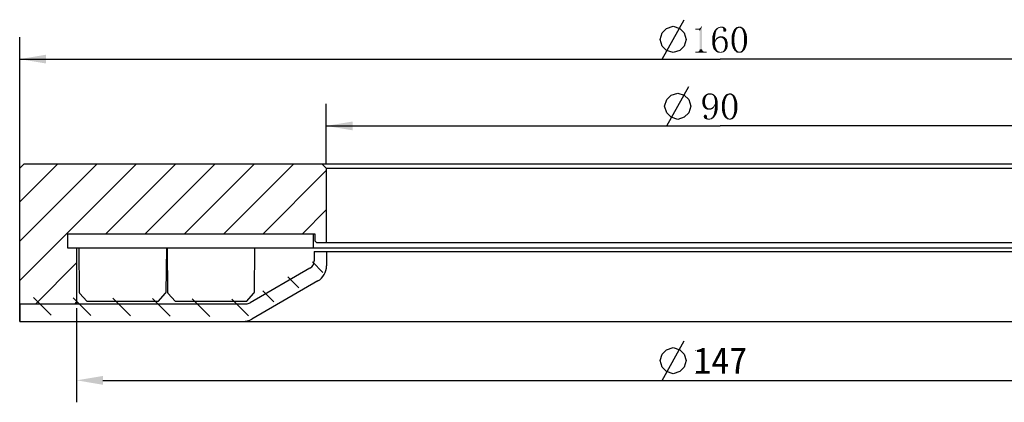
# Model space of a CAD drawing. Header units: millimetres. Extents: x 62 to 238, y 11 to 279.
# Tile 3 of 4: x 65 to 178, y 235 to 279. Entities that reach past the tile are written whole.
import ezdxf

# ---------------------------------------------------------------- set-up
doc = ezdxf.new("R2010")
doc.units = ezdxf.units.MM
doc.header["$LTSCALE"] = 23.1
doc.header["$PDMODE"] = 3
doc.header["$PDSIZE"] = 8
doc.layers.get('0').update_dxf_attribs({"linetype": 'CONTINUOUS'})
doc.layers.get('Defpoints').update_dxf_attribs({"linetype": 'CONTINUOUS'})
for name, color, linetype in [('00_COMPONENTS', 7, 'CONTINUOUS'), ('08_ALL_DRAFTS', 7, 'CONTINUOUS'), ('09_ALL_ROUNDS', 7, 'CONTINUOUS'), ('51__DRAFT_DIMS', 7, 'CONTINUOUS')]:
    doc.layers.add(name, color=color, linetype=linetype)
doc.styles.get("Standard").update_dxf_attribs({"font": 'simfang.ttf'})
doc.dimstyles.new('DIMSTYLE_3', dxfattribs={"dimtxt": 3, "dimasz": 3, "dimexe": 2.5, "dimexo": 0.5, "dimgap": 0.75, "dimtad": 1, "dimdsep": 46, "dimtxsty": 'STANDARD', "dimblk": '_FILLED', "dimblk1": '_FILLED', "dimblk2": '_FILLED', "dimcen": 0.09, "dimclrt": 3, "dimazin": 2, "dimtp": 0.5, "dimtm": 0.5, "dimtfac": 1, "dimtofl": 0, "dimtmove": 0, "dimatfit": 3, "dimldrblk": '_FILLED', "dimfxl": 1, "dimtolj": 1, "dimarcsym": 0})
doc.dimstyles.new('DIMSTYLE_4', dxfattribs={"dimtxt": 3, "dimasz": 3, "dimexe": 2.5, "dimexo": 0.5, "dimgap": 0.75, "dimtad": 1, "dimdsep": 46, "dimtxsty": 'STANDARD', "dimblk": '_FILLED', "dimblk1": '_FILLED', "dimblk2": '_FILLED', "dimcen": 0.09, "dimclrt": 3, "dimazin": 2, "dimtp": 0.3, "dimtm": 0.3, "dimtfac": 1, "dimtofl": 0, "dimtmove": 0, "dimatfit": 3, "dimldrblk": '_FILLED', "dimfxl": 1, "dimtolj": 1, "dimarcsym": 0})

# ---------------------------------------------------------------- blocks, each defined once
blk = doc.blocks.new('_FILLED')
at = {"color": 0, "linetype": 'ByBlock'}
blk.add_solid([(0, 0), (-1, 0.167), (-1, -0.167)], dxfattribs=at)
blk = doc.blocks.new('*D3')
at = {"layer": '51__DRAFT_DIMS', "color": 4}
for p, q in [((65.29, 261.22), (65.29, 277.15)), ((225.29, 261.22), (225.29, 277.15)), ((65.29, 274.65), (145.29, 274.65)), ((225.29, 274.65), (145.29, 274.65))]:
    blk.add_line(p, q, dxfattribs=at)
at = {"layer": '51__DRAFT_DIMS', "color": 4, "xscale": 3, "yscale": 3, "zscale": 3, "rotation": 180}
blk.add_blockref('_FILLED', (65.29, 274.65), dxfattribs=at)
at = {"layer": '51__DRAFT_DIMS', "color": 4, "xscale": 3, "yscale": 3, "zscale": 3}
blk.add_blockref('_FILLED', (225.29, 274.65), dxfattribs=at)
blk = doc.blocks.new('*D4')
at = {"layer": '51__DRAFT_DIMS', "color": 4}
for p, q in [((100.29, 262.72), (100.29, 269.53)), ((190.29, 262.72), (190.29, 269.53)), ((100.29, 267.03), (145.29, 267.03)), ((190.29, 267.03), (145.29, 267.03))]:
    blk.add_line(p, q, dxfattribs=at)
at = {"layer": '51__DRAFT_DIMS', "color": 4, "xscale": 3, "yscale": 3, "zscale": 3, "rotation": 180}
blk.add_blockref('_FILLED', (100.29, 267.03), dxfattribs=at)
at = {"layer": '51__DRAFT_DIMS', "color": 4, "xscale": 3, "yscale": 3, "zscale": 3}
blk.add_blockref('_FILLED', (190.29, 267.03), dxfattribs=at)
blk = doc.blocks.new('*D7')
at = {"layer": '51__DRAFT_DIMS', "color": 0, "lineweight": -2}
for p, q in [((71.79, 246.22), (71.79, 235.5)), ((218.79, 246.22), (218.79, 235.5)), ((74.79, 238), (215.79, 238))]:
    blk.add_line(p, q, dxfattribs=at)
at = {"layer": 'Defpoints', "color": 0}
for p in [(71.79, 246.72), (218.79, 246.72), (218.79, 238)]:
    blk.add_point(p, dxfattribs=at)
at = {"layer": '51__DRAFT_DIMS', "color": 0, "linetype": 'ByBlock', "lineweight": -2, "xscale": 3, "yscale": 3, "zscale": 3, "rotation": 180}
blk.add_blockref('_FILLED', (71.79, 238), dxfattribs=at)
at = {"layer": '51__DRAFT_DIMS', "color": 0, "linetype": 'ByBlock', "lineweight": -2, "xscale": 3, "yscale": 3, "zscale": 3}
blk.add_blockref('_FILLED', (218.79, 238), dxfattribs=at)
at = {"layer": '51__DRAFT_DIMS', "color": 3, "insert": (145.29, 240.26), "char_height": 3, "attachment_point": 5}
blk.add_mtext('\\A1;147', dxfattribs=at)

msp = doc.modelspace()

# ---------------------------------------------------------------- hatches: boundary and pattern name
h = msp.add_hatch()
h.set_pattern_fill('ANSI31', color=256)
h.paths.add_polyline_path([(65.78663, 262.71933), (65.28663, 262.21933), (65.28663, 246.71933), (71.78663, 246.71933), (71.78663, 253.11933), (70.72766, 253.11933), (70.72766, 254.71933), (98.78663, 254.71933), (98.98663, 254.71933), (98.98663, 253.91933), (99.18663, 253.71933), (100.28663, 253.71933), (100.28663, 262.21933), (99.78663, 262.71933)])
h.paths.add_polyline_path([(225.28663, 246.71933), (225.28663, 262.21933), (224.78663, 262.71933), (190.78663, 262.71933), (190.28663, 262.21933), (190.28663, 253.71933), (191.38663, 253.71933), (191.58663, 253.91933), (191.58663, 254.71933), (191.78663, 254.71933), (219.8456, 254.71933), (219.8456, 253.11933), (218.78663, 253.11933), (218.78663, 246.71933)])
h = msp.add_hatch()
h.set_pattern_fill('ANSI31', color=256, angle=89.4573914)
h.set_pattern_definition([(135, (0, 0), (-2.245064, -2.245064), [])])
h.paths.add_polyline_path([(100.31091, 251.49642, -0.267949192), (99.29455, 249.77391), (91.71779, 245.49462, -0.131652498), (90.71529, 245.23615), (65.29021, 245.47694), (65.30916, 247.47685), (71.80886, 247.4153), (91.06627, 247.23292, 0.131652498), (91.56752, 247.36215), (98.40826, 251.22575, 0.267949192), (98.91644, 252.087), (98.92659, 253.15875), (100.32653, 253.14549)])

# ---------------------------------------------------------------- linework, layer by layer
at = {"color": 7}
for p, q in [((98.92451, 252.71933), (98.92451, 251.64753)), ((98.92451, 252.71933), (191.72451, 252.71933)), ((100.32451, 252.71933), (100.32451, 251.07018)), ((98.42451, 250.78151), (91.62066, 246.85331)), ((99.32451, 249.33813), (91.78861, 244.98728)), ((65.32451, 244.71933), (65.32451, 246.71933)), ((65.32451, 246.71933), (91.12066, 246.71933)), ((65.32451, 244.71933), (225.32451, 244.71933))]:
    msp.add_line(p, q, dxfattribs=at)
for p, q in [((72.98383, 246.97975), (72.12587, 247.94809)), ((81.08383, 246.97975), (81.94179, 247.94809)), ((83.06739, 246.97975), (82.20943, 247.94809)), ((91.16739, 246.97975), (92.02535, 247.94809)), ((81.08383, 246.97975), (72.98383, 246.97975)), ((91.16739, 246.97975), (83.06739, 246.97975))]:
    msp.add_line(p, q)
for centre, radius, start, end in [((97.92451, 251.64753), 1, 300, 0), ((98.32451, 251.07018), 2, 300, 0), ((91.12066, 247.71933), 1, 270, 300), ((90.78861, 246.71933), 2, 270, 300)]:
    msp.add_arc(centre, radius, start, end, dxfattribs=at)
at = {"layer": '00_COMPONENTS', "color": 7}
for p, q in [((65.78663, 262.71933), (65.28663, 262.21933)), ((65.28663, 244.71933), (65.28663, 262.21933)), ((65.78663, 262.71933), (224.78663, 262.71933)), ((100.28663, 262.21933), (99.78663, 262.71933)), ((100.28663, 262.21933), (100.28663, 253.71933)), ((100.28663, 262.21933), (190.28663, 262.21933)), ((70.72766, 254.71933), (70.72766, 253.11933)), ((70.72766, 254.71933), (98.98663, 254.71933)), ((98.78663, 254.71933), (98.78659, 253.11933)), ((98.98663, 254.71933), (98.98663, 253.91933)), ((70.72766, 253.11933), (219.8456, 253.11933)), ((71.78663, 253.11933), (71.78663, 246.71933)), ((99.18663, 253.71933), (98.98663, 253.91933)), ((99.18663, 253.71933), (191.38663, 253.71933)), ((65.28663, 244.71933), (225.28663, 244.71933))]:
    msp.add_line(p, q, dxfattribs=at)
at = {"layer": '08_ALL_DRAFTS', "color": 7}
for p, q in [((72.03383, 253.11933), (72.09616, 248.01801)), ((82.03383, 253.11933), (81.9715, 248.01801)), ((82.11739, 253.11933), (82.17972, 248.01801)), ((92.11739, 253.11933), (92.05506, 248.01801))]:
    msp.add_line(p, q, dxfattribs=at)
at = {"layer": '09_ALL_ROUNDS', "color": 7}
for centre, start, end in [((72.19615, 248.01923), 180.7, 225.35), ((81.87151, 248.01923), 314.65, 359.3), ((82.27971, 248.01923), 180.7, 225.35), ((91.95507, 248.01923), 314.65, 359.3)]:
    msp.add_arc(centre, 0.1, start, end, dxfattribs=at)
at = {"layer": '51__DRAFT_DIMS', "color": 3}
for p, q in [((138.65466, 274.64619), (141.15465, 279.14619)), ((139.17918, 267.02571), (141.67918, 271.52571)), ((138.65466, 237.99705), (141.15465, 242.49705))]:
    msp.add_line(p, q, dxfattribs=at)
for points in [[(138.40465, 276.89618), (138.65466, 277.64617), (139.15466, 278.14618), (139.90466, 278.39619), (140.65465, 278.14618), (141.15465, 277.64617), (141.40466, 276.89618), (141.15465, 276.14618), (140.65465, 275.64617), (139.90466, 275.39618), (139.15466, 275.64617), (138.65466, 276.14618), (138.40465, 276.89618)], [(138.92917, 269.2757), (139.17918, 270.02569), (139.67918, 270.5257), (140.42918, 270.77571), (141.17918, 270.5257), (141.67918, 270.02569), (141.92918, 269.2757), (141.67918, 268.5257), (141.17918, 268.02569), (140.42918, 267.7757), (139.67918, 268.02569), (139.17918, 268.5257), (138.92917, 269.2757)], [(138.40465, 240.24704), (138.65466, 240.99703), (139.15466, 241.49704), (139.90466, 241.74706), (140.65465, 241.49704), (141.15465, 240.99703), (141.40466, 240.24704), (141.15465, 239.49704), (140.65465, 238.99704), (139.90466, 238.74705), (139.15466, 238.99704), (138.65466, 239.49704), (138.40465, 240.24704)]]:
    msp.add_lwpolyline(points, dxfattribs=at)
for points in [[(142.45069, 277.99775), (142.80225, 278.11494), (142.87257, 278.13837)], [(142.75538, 277.99775), (142.45069, 277.99775), (142.87257, 278.13837)], [(142.7085, 278.11494), (142.80225, 278.11494), (142.45069, 277.99775)], [(142.61475, 278.11494), (142.7085, 278.11494), (142.45069, 277.99775)], [(142.61475, 278.11494), (142.45069, 277.99775), (142.45069, 278.11494)], [(142.75538, 277.99775), (142.94288, 278.16181), (143.01319, 278.20869)], [(142.84913, 277.99775), (142.75538, 277.99775), (143.01319, 278.20869)], [(142.75538, 277.99775), (142.87257, 278.13837), (142.94288, 278.16181)], [(142.84913, 277.99775), (143.01319, 278.20869), (143.20069, 278.37275)], [(142.896, 277.95087), (142.84913, 277.99775), (143.20069, 278.37275)], [(142.91944, 277.904), (142.896, 277.95087), (143.20069, 278.37275)], [(142.94288, 277.85712), (142.91944, 277.904), (143.20069, 278.37275)], [(142.94288, 275.77119), (142.94288, 277.85712), (143.20069, 278.37275)], [(142.94288, 275.77119), (143.20069, 278.37275), (143.20069, 275.77119)], [(143.01319, 278.20869), (143.06007, 278.25556), (143.20069, 278.37275)], [(143.06007, 278.25556), (143.10694, 278.32587), (143.20069, 278.37275)], [(143.20069, 278.37275), (143.10694, 278.32587), (143.13038, 278.37275)], [(144.771, 277.69306), (144.46632, 277.57587), (144.53663, 277.7165)], [(144.81788, 277.81025), (144.53663, 277.7165), (144.5835, 277.83369)], [(144.53663, 277.7165), (144.81788, 277.81025), (144.771, 277.69306)], [(144.84132, 277.904), (144.5835, 277.83369), (144.65382, 277.95088)], [(144.5835, 277.83369), (144.84132, 277.904), (144.81788, 277.81025)], [(144.88819, 277.97431), (144.65382, 277.95088), (144.72413, 278.04463)], [(144.65382, 277.95088), (144.88819, 277.97431), (144.84132, 277.904)], [(145.00538, 278.0915), (144.72413, 278.04463), (144.81788, 278.11494)], [(144.72413, 278.04463), (145.00538, 278.0915), (144.88819, 277.97431)], [(145.12257, 278.18525), (144.81788, 278.11494), (144.91163, 278.20869)], [(144.81788, 278.11494), (145.12257, 278.18525), (145.00538, 278.0915)], [(145.26319, 278.23213), (144.91163, 278.20869), (145.00538, 278.25556)], [(144.91163, 278.20869), (145.26319, 278.23213), (145.12257, 278.18525)], [(145.75538, 278.279), (145.00538, 278.25556), (145.09913, 278.30244)], [(145.26319, 278.23213), (145.00538, 278.25556), (145.75538, 278.279)], [(145.66163, 278.32588), (145.09913, 278.30244), (145.21632, 278.32588)], [(145.09913, 278.30244), (145.66163, 278.32588), (145.75538, 278.279)], [(145.56788, 278.34931), (145.21632, 278.32588), (145.3335, 278.34931)], [(145.21632, 278.32588), (145.56788, 278.34931), (145.66163, 278.32588)], [(145.40382, 278.23213), (145.26319, 278.23213), (145.75538, 278.279)], [(145.3335, 278.34931), (145.45069, 278.37275), (145.56788, 278.34931)], [(145.45069, 278.23213), (145.40382, 278.23213), (145.75538, 278.279)], [(145.521, 278.23213), (145.45069, 278.23213), (145.75538, 278.279)], [(145.521, 278.23213), (145.75538, 278.279), (145.82569, 278.23213)], [(145.82569, 278.23213), (145.54444, 278.20869), (145.521, 278.23213)], [(145.59132, 278.20869), (145.54444, 278.20869), (145.82569, 278.23213)], [(145.59132, 278.20869), (145.82569, 278.23213), (145.896, 278.16181)], [(145.896, 278.16181), (145.61475, 278.13837), (145.59132, 278.20869)], [(145.63819, 278.0915), (145.61475, 278.13837), (145.896, 278.16181)], [(145.98975, 277.97431), (145.61475, 277.95088), (145.63819, 278.02119)], [(145.61475, 277.95088), (145.98975, 277.97431), (145.96632, 277.904)], [(145.96632, 277.904), (145.63819, 277.88056), (145.61475, 277.95088)], [(145.63819, 278.0915), (145.896, 278.16181), (145.94288, 278.0915)], [(145.94288, 278.0915), (145.96632, 278.04463), (145.63819, 278.02119)], [(145.94288, 278.0915), (145.63819, 278.02119), (145.63819, 278.0915)], [(145.63819, 278.02119), (145.96632, 278.04463), (145.98975, 277.97431)], [(145.63819, 277.88056), (145.96632, 277.904), (145.94288, 277.83369)], [(145.94288, 277.83369), (145.66163, 277.81025), (145.63819, 277.88056)], [(145.7085, 277.78681), (145.66163, 277.81025), (145.94288, 277.83369)], [(145.80225, 277.78681), (145.7085, 277.78681), (145.94288, 277.83369)], [(145.80225, 277.78681), (145.94288, 277.83369), (145.87257, 277.78681)], [(146.97413, 277.64619), (146.66944, 277.59931), (146.71632, 277.7165)], [(146.71632, 277.7165), (146.76319, 277.83369), (147.06788, 277.85713)], [(146.71632, 277.7165), (147.06788, 277.85713), (146.97413, 277.64619)], [(147.09132, 277.95088), (147.06788, 277.85713), (146.76319, 277.83369)], [(147.09132, 277.95088), (146.76319, 277.83369), (146.81007, 277.95088)], [(147.13819, 278.02119), (146.81007, 277.95088), (146.88038, 278.04462)], [(146.81007, 277.95088), (147.13819, 278.02119), (147.09132, 277.95088)], [(147.23194, 278.13838), (147.18507, 278.0915), (146.88038, 278.04462)], [(147.23194, 278.13838), (146.88038, 278.04462), (146.95069, 278.13838)], [(146.88038, 278.04462), (147.18507, 278.0915), (147.13819, 278.02119)], [(147.34913, 278.20869), (147.30225, 278.16181), (146.95069, 278.13838)], [(147.34913, 278.20869), (146.95069, 278.13838), (147.021, 278.20869)], [(146.95069, 278.13838), (147.30225, 278.16181), (147.23194, 278.13838)], [(147.81788, 278.25556), (147.46632, 278.23212), (147.021, 278.20869)], [(147.81788, 278.25556), (147.021, 278.20869), (147.09132, 278.25556)], [(147.34913, 278.20869), (147.021, 278.20869), (147.46632, 278.23212)], [(147.72413, 278.30244), (147.09132, 278.25556), (147.18507, 278.30244)], [(147.09132, 278.25556), (147.72413, 278.30244), (147.81788, 278.25556)], [(147.18507, 278.30244), (147.27882, 278.32587), (147.65382, 278.34931)], [(147.18507, 278.30244), (147.65382, 278.34931), (147.72413, 278.30244)], [(147.56007, 278.34931), (147.65382, 278.34931), (147.27882, 278.32587)], [(147.56007, 278.34931), (147.27882, 278.32587), (147.37257, 278.34931)], [(147.34913, 278.20869), (147.46632, 278.23212), (147.396, 278.20869)], [(147.37257, 278.34931), (147.46632, 278.37275), (147.56007, 278.34931)], [(147.53663, 278.20869), (147.46632, 278.23212), (147.81788, 278.25556)], [(147.5835, 278.20869), (147.53663, 278.20869), (147.81788, 278.25556)], [(147.5835, 278.20869), (147.81788, 278.25556), (147.88819, 278.20869)], [(147.88819, 278.20869), (147.65382, 278.16181), (147.5835, 278.20869)], [(147.70069, 278.13838), (147.65382, 278.16181), (147.88819, 278.20869)], [(147.70069, 278.13838), (147.88819, 278.20869), (147.9585, 278.13838)], [(147.9585, 278.13838), (147.74757, 278.0915), (147.70069, 278.13838)], [(147.74757, 278.0915), (147.9585, 278.13838), (148.02882, 278.06806)], [(148.02882, 278.06806), (147.79444, 278.02119), (147.74757, 278.0915)], [(147.79444, 278.02119), (148.02882, 278.06806), (148.09913, 277.97431)], [(148.09913, 277.97431), (147.84132, 277.95088), (147.79444, 278.02119)], [(147.86475, 277.85713), (147.84132, 277.95088), (148.09913, 277.97431)], [(147.86475, 277.85713), (148.09913, 277.97431), (148.146, 277.85713)], [(148.146, 277.85713), (147.93507, 277.64619), (147.86475, 277.85713)], [(148.146, 277.85713), (148.19288, 277.73994), (147.93507, 277.64619)], [(147.93507, 277.64619), (148.19288, 277.73994), (148.23975, 277.62275)], [(144.70069, 277.22431), (144.37257, 277.10713), (144.396, 277.27119)], [(144.37257, 277.10713), (144.70069, 277.22431), (144.70069, 277.03681)], [(144.70069, 277.03681), (144.37257, 276.91963), (144.37257, 277.10713)], [(144.37257, 276.91963), (144.70069, 277.03681), (144.70069, 276.80244)], [(144.70069, 276.80244), (144.37257, 276.73212), (144.37257, 276.91963)], [(144.37257, 276.73212), (144.70069, 276.80244), (144.84132, 276.82587)], [(144.37257, 276.73212), (144.84132, 276.82587), (144.771, 276.70869)], [(144.771, 276.70869), (144.37257, 276.56806), (144.37257, 276.73212)], [(144.37257, 276.56806), (144.771, 276.70869), (144.70069, 276.54463)], [(144.72413, 277.38837), (144.396, 277.27119), (144.44288, 277.43525)], [(144.396, 277.27119), (144.72413, 277.38837), (144.70069, 277.22431)], [(144.74757, 277.55244), (144.44288, 277.43525), (144.46632, 277.57587)], [(144.44288, 277.43525), (144.74757, 277.55244), (144.72413, 277.38837)], [(144.46632, 277.57587), (144.771, 277.69306), (144.74757, 277.55244)], [(144.91163, 276.91963), (144.84132, 276.82587), (144.70069, 276.80244)], [(144.91163, 276.91963), (144.70069, 276.80244), (144.74757, 276.91963)], [(144.98194, 276.9665), (144.74757, 276.91963), (144.81788, 277.01337)], [(144.74757, 276.91963), (144.98194, 276.9665), (144.91163, 276.91963)], [(145.23975, 277.08369), (145.16944, 277.06025), (144.81788, 277.01337)], [(145.23975, 277.08369), (144.81788, 277.01337), (144.88819, 277.08369)], [(145.16944, 277.06025), (145.07569, 277.03681), (144.81788, 277.01337)], [(144.81788, 277.01337), (145.07569, 277.03681), (144.98194, 276.9665)], [(145.77882, 277.154), (145.84913, 277.10713), (144.88819, 277.08369)], [(145.77882, 277.154), (144.88819, 277.08369), (144.98194, 277.154)], [(145.23975, 277.08369), (144.88819, 277.08369), (145.84913, 277.10713)], [(145.7085, 277.20088), (144.98194, 277.154), (145.07569, 277.20088)], [(144.98194, 277.154), (145.7085, 277.20088), (145.77882, 277.154)], [(145.63819, 277.22431), (145.07569, 277.20088), (145.16944, 277.22431)], [(145.07569, 277.20088), (145.63819, 277.22431), (145.7085, 277.20088)], [(145.45069, 277.24775), (145.54444, 277.24775), (145.16944, 277.22431)], [(145.45069, 277.24775), (145.16944, 277.22431), (145.26319, 277.24775)], [(145.16944, 277.22431), (145.54444, 277.24775), (145.63819, 277.22431)], [(145.3335, 277.08369), (145.23975, 277.08369), (145.84913, 277.10713)], [(145.26319, 277.24775), (145.35694, 277.27119), (145.45069, 277.24775)], [(145.45069, 277.08369), (145.3335, 277.08369), (145.84913, 277.10713)], [(145.45069, 277.08369), (145.84913, 277.10713), (145.896, 277.06025)], [(145.896, 277.06025), (145.54444, 277.03681), (145.45069, 277.08369)], [(145.61475, 276.98994), (145.54444, 277.03681), (145.896, 277.06025)], [(145.61475, 276.98994), (145.896, 277.06025), (145.96632, 276.98994)], [(145.96632, 276.98994), (145.68507, 276.89619), (145.61475, 276.98994)], [(145.68507, 276.89619), (145.96632, 276.98994), (146.03663, 276.84931)], [(146.03663, 276.84931), (145.75538, 276.80244), (145.68507, 276.89619)], [(145.75538, 276.80244), (146.03663, 276.84931), (146.0835, 276.68525)], [(146.0835, 276.68525), (145.80225, 276.66181), (145.75538, 276.80244)], [(145.80225, 276.66181), (146.0835, 276.68525), (146.13038, 276.54463)], [(146.13038, 276.54463), (145.82569, 276.52119), (145.80225, 276.66181)], [(146.57569, 277.17744), (146.59913, 277.3415), (146.92725, 277.41181)], [(146.57569, 277.17744), (146.92725, 277.41181), (146.90382, 277.154)], [(146.90382, 277.154), (146.57569, 277.03681), (146.57569, 277.17744)], [(146.57569, 276.87275), (146.57569, 277.03681), (146.90382, 277.154)], [(146.57569, 276.87275), (146.90382, 277.154), (146.90382, 276.87275)], [(146.90382, 276.87275), (146.57569, 276.68525), (146.57569, 276.87275)], [(146.57569, 276.68525), (146.90382, 276.87275), (146.90382, 276.56806)], [(146.90382, 276.56806), (146.57569, 276.52119), (146.57569, 276.68525)], [(146.92725, 277.41181), (146.59913, 277.3415), (146.62257, 277.48213)], [(146.62257, 277.48213), (146.66944, 277.59931), (146.97413, 277.64619)], [(146.62257, 277.48213), (146.97413, 277.64619), (146.92725, 277.41181)], [(148.23975, 277.62275), (147.98194, 277.41181), (147.93507, 277.64619)], [(148.23975, 277.62275), (148.28663, 277.48213), (147.98194, 277.41181)], [(147.98194, 277.41181), (148.28663, 277.48213), (148.31007, 277.3415)], [(148.31007, 277.3415), (148.00538, 277.154), (147.98194, 277.41181)], [(148.31007, 277.3415), (148.3335, 277.20087), (148.00538, 277.154)], [(148.00538, 277.154), (148.3335, 277.20087), (148.3335, 277.03681)], [(148.3335, 277.03681), (148.00538, 276.87275), (148.00538, 277.154)], [(148.00538, 276.87275), (148.3335, 277.03681), (148.3335, 276.87275)], [(148.3335, 276.87275), (148.3335, 276.68525), (148.00538, 276.56806)], [(148.3335, 276.87275), (148.00538, 276.56806), (148.00538, 276.87275)], [(148.00538, 276.56806), (148.3335, 276.68525), (148.3335, 276.52119)], [(143.52882, 275.48994), (143.71632, 275.48994), (142.45069, 275.39619)], [(143.4585, 275.48994), (143.52882, 275.48994), (142.45069, 275.39619)], [(142.68507, 275.48994), (143.4585, 275.48994), (142.45069, 275.39619)], [(142.61475, 275.48994), (142.68507, 275.48994), (142.45069, 275.39619)], [(142.61475, 275.48994), (142.45069, 275.39619), (142.45069, 275.48994)], [(142.45069, 275.39619), (143.71632, 275.48994), (143.71632, 275.39619)], [(143.38819, 275.51337), (142.68507, 275.48994), (142.75538, 275.51337)], [(142.68507, 275.48994), (143.38819, 275.51337), (143.4585, 275.48994)], [(143.34132, 275.53681), (142.75538, 275.51337), (142.80225, 275.53681)], [(142.75538, 275.51337), (143.34132, 275.53681), (143.38819, 275.51337)], [(143.29444, 275.56025), (142.80225, 275.53681), (142.84913, 275.56025)], [(142.80225, 275.53681), (143.29444, 275.56025), (143.34132, 275.53681)], [(143.24757, 275.60712), (142.84913, 275.56025), (142.896, 275.60712)], [(142.84913, 275.56025), (143.24757, 275.60712), (143.29444, 275.56025)], [(143.22413, 275.654), (142.896, 275.60712), (142.91944, 275.654)], [(142.896, 275.60712), (143.22413, 275.654), (143.24757, 275.60712)], [(143.20069, 275.77119), (142.91944, 275.70087), (142.94288, 275.77119)], [(142.91944, 275.70087), (143.20069, 275.77119), (143.22413, 275.70087)], [(143.22413, 275.70087), (142.91944, 275.654), (142.91944, 275.70087)], [(142.91944, 275.654), (143.22413, 275.70087), (143.22413, 275.654)], [(144.70069, 276.54463), (144.37257, 276.404), (144.37257, 276.56806)], [(144.37257, 276.404), (144.70069, 276.54463), (144.70069, 276.31025)], [(144.70069, 276.31025), (144.396, 276.26337), (144.37257, 276.404)], [(144.41944, 276.14619), (144.396, 276.26337), (144.70069, 276.31025)], [(144.41944, 276.14619), (144.70069, 276.31025), (144.72413, 276.09931)], [(144.72413, 276.09931), (144.46632, 276.00556), (144.41944, 276.14619)], [(144.46632, 276.00556), (144.72413, 276.09931), (144.79444, 275.91181)], [(144.79444, 275.91181), (144.48975, 275.88837), (144.46632, 276.00556)], [(144.53663, 275.79462), (144.48975, 275.88837), (144.79444, 275.91181)], [(144.53663, 275.79462), (144.79444, 275.91181), (144.86475, 275.74775)], [(144.86475, 275.74775), (144.60694, 275.70087), (144.53663, 275.79462)], [(144.67725, 275.63056), (144.60694, 275.70087), (144.86475, 275.74775)], [(144.67725, 275.63056), (144.86475, 275.74775), (144.9585, 275.63056)], [(144.9585, 275.63056), (144.74757, 275.56025), (144.67725, 275.63056)], [(144.74757, 275.56025), (144.9585, 275.63056), (145.07569, 275.53681)], [(145.07569, 275.53681), (144.81788, 275.48994), (144.74757, 275.56025)], [(144.81788, 275.48994), (145.07569, 275.53681), (145.19288, 275.48994)], [(145.19288, 275.48994), (144.91163, 275.44306), (144.81788, 275.48994)], [(145.19288, 275.48994), (145.31007, 275.4665), (144.91163, 275.44306)], [(144.91163, 275.44306), (145.31007, 275.4665), (145.75538, 275.48994)], [(144.91163, 275.44306), (145.75538, 275.48994), (145.61475, 275.41962)], [(145.75538, 275.48994), (145.31007, 275.4665), (145.42725, 275.48994)], [(145.75538, 275.48994), (145.42725, 275.48994), (145.54444, 275.51337)], [(145.54444, 275.51337), (145.63819, 275.58369), (145.896, 275.60712)], [(145.54444, 275.51337), (145.896, 275.60712), (145.75538, 275.48994)], [(145.896, 275.60712), (145.63819, 275.58369), (145.7085, 275.654)], [(145.94288, 275.67744), (145.7085, 275.654), (145.73194, 275.72431)], [(145.7085, 275.654), (145.94288, 275.67744), (145.896, 275.60712)], [(145.98975, 275.74775), (145.73194, 275.72431), (145.75538, 275.77119)], [(145.73194, 275.72431), (145.98975, 275.74775), (145.94288, 275.67744)], [(146.03663, 275.81806), (145.75538, 275.77119), (145.77882, 275.8415)], [(145.75538, 275.77119), (146.03663, 275.81806), (145.98975, 275.74775)], [(146.0835, 275.91181), (145.77882, 275.8415), (145.80225, 275.93525)], [(145.77882, 275.8415), (146.0835, 275.91181), (146.03663, 275.81806)], [(146.10694, 276.00556), (145.80225, 275.93525), (145.82569, 276.029)], [(145.80225, 275.93525), (146.10694, 276.00556), (146.0835, 275.91181)], [(145.84913, 276.35713), (145.82569, 276.52119), (146.13038, 276.54463)], [(146.13038, 276.23994), (145.82569, 276.12275), (145.84913, 276.23994)], [(145.82569, 276.12275), (146.13038, 276.23994), (146.13038, 276.12275)], [(146.13038, 276.12275), (145.82569, 276.029), (145.82569, 276.12275)], [(145.82569, 276.029), (146.13038, 276.12275), (146.10694, 276.00556)], [(145.84913, 276.35713), (146.13038, 276.54463), (146.13038, 276.35713)], [(146.13038, 276.35713), (145.84913, 276.23994), (145.84913, 276.35713)], [(145.84913, 276.23994), (146.13038, 276.35713), (146.13038, 276.23994)], [(146.59913, 276.38056), (146.57569, 276.52119), (146.90382, 276.56806)], [(146.59913, 276.38056), (146.90382, 276.56806), (146.92725, 276.28681)], [(146.92725, 276.28681), (146.62257, 276.2165), (146.59913, 276.38056)], [(146.66944, 276.09931), (146.62257, 276.2165), (146.92725, 276.28681)], [(146.66944, 276.09931), (146.92725, 276.28681), (146.97413, 276.05244)], [(146.97413, 276.05244), (146.71632, 275.95869), (146.66944, 276.09931)], [(146.76319, 275.8415), (146.71632, 275.95869), (146.97413, 276.05244)], [(146.76319, 275.8415), (146.97413, 276.05244), (147.06788, 275.8415)], [(147.06788, 275.8415), (146.8335, 275.74775), (146.76319, 275.8415)], [(147.06788, 275.8415), (147.09132, 275.77119), (146.8335, 275.74775)], [(146.8335, 275.74775), (147.09132, 275.77119), (147.13819, 275.70088)], [(147.13819, 275.70088), (146.88038, 275.654), (146.8335, 275.74775)], [(146.88038, 275.654), (147.13819, 275.70088), (147.18507, 275.63056)], [(147.18507, 275.63056), (146.95069, 275.58369), (146.88038, 275.654)], [(146.95069, 275.58369), (147.18507, 275.63056), (147.23194, 275.58369)], [(147.23194, 275.58369), (147.04444, 275.51338), (146.95069, 275.58369)], [(147.23194, 275.58369), (147.30225, 275.53681), (147.04444, 275.51338)], [(147.04444, 275.51338), (147.30225, 275.53681), (147.34913, 275.51338)], [(147.34913, 275.51338), (147.11475, 275.44306), (147.04444, 275.51338)], [(147.34913, 275.51338), (147.396, 275.48994), (147.11475, 275.44306)], [(147.11475, 275.44306), (147.51319, 275.48994), (147.88819, 275.51338)], [(147.11475, 275.44306), (147.88819, 275.51338), (147.81788, 275.44306)], [(147.46632, 275.48994), (147.51319, 275.48994), (147.11475, 275.44306)], [(147.396, 275.48994), (147.46632, 275.48994), (147.11475, 275.44306)], [(147.88819, 275.51338), (147.51319, 275.48994), (147.5835, 275.51338)], [(147.5835, 275.51338), (147.63038, 275.53681), (147.9585, 275.58369)], [(147.5835, 275.51338), (147.9585, 275.58369), (147.88819, 275.51338)], [(147.9585, 275.58369), (147.63038, 275.53681), (147.70069, 275.58369)], [(147.70069, 275.58369), (147.74757, 275.63056), (148.02882, 275.654)], [(147.70069, 275.58369), (148.02882, 275.654), (147.9585, 275.58369)], [(148.02882, 275.654), (147.74757, 275.63056), (147.79444, 275.70088)], [(148.09913, 275.74775), (147.79444, 275.70088), (147.81788, 275.77119)], [(147.79444, 275.70088), (148.09913, 275.74775), (148.02882, 275.654)], [(147.81788, 275.77119), (147.86475, 275.8415), (148.146, 275.86494)], [(147.81788, 275.77119), (148.146, 275.86494), (148.09913, 275.74775)], [(148.19288, 275.98212), (147.86475, 275.8415), (147.93507, 276.05244)], [(148.19288, 275.98212), (148.146, 275.86494), (147.86475, 275.8415)], [(148.28663, 276.23994), (147.93507, 276.05244), (147.98194, 276.28681)], [(148.28663, 276.23994), (148.23975, 276.09931), (147.93507, 276.05244)], [(147.93507, 276.05244), (148.23975, 276.09931), (148.19288, 275.98212)], [(148.3335, 276.52119), (147.98194, 276.28681), (148.00538, 276.56806)], [(148.3335, 276.52119), (148.31007, 276.38056), (147.98194, 276.28681)], [(147.98194, 276.28681), (148.31007, 276.38056), (148.28663, 276.23994)], [(145.61475, 275.41962), (144.98194, 275.39619), (144.91163, 275.44306)], [(145.09913, 275.39619), (144.98194, 275.39619), (145.61475, 275.41962)], [(145.09913, 275.39619), (145.61475, 275.41962), (145.47413, 275.39619)], [(145.47413, 275.39619), (145.19288, 275.37275), (145.09913, 275.39619)], [(145.19288, 275.37275), (145.47413, 275.39619), (145.31007, 275.37275)], [(147.81788, 275.44306), (147.18507, 275.39619), (147.11475, 275.44306)], [(147.27882, 275.39619), (147.18507, 275.39619), (147.81788, 275.44306)], [(147.65382, 275.39619), (147.27882, 275.39619), (147.81788, 275.44306)], [(147.65382, 275.39619), (147.37257, 275.37275), (147.27882, 275.39619)], [(147.46632, 275.37275), (147.37257, 275.37275), (147.65382, 275.39619)], [(147.46632, 275.37275), (147.65382, 275.39619), (147.56007, 275.37275)], [(147.65382, 275.39619), (147.81788, 275.44306), (147.72413, 275.39619)], [(143.57569, 270.11946), (143.24757, 269.97883), (143.29444, 270.16633)], [(143.24757, 269.97883), (143.57569, 270.11946), (143.55225, 269.97883)], [(143.55225, 269.97883), (143.52882, 269.79133), (143.24757, 269.76789)], [(143.55225, 269.97883), (143.24757, 269.76789), (143.24757, 269.97883)], [(143.62257, 270.26008), (143.29444, 270.16633), (143.36475, 270.33039)], [(143.29444, 270.16633), (143.62257, 270.26008), (143.57569, 270.11946)], [(143.66944, 270.37727), (143.36475, 270.33039), (143.4585, 270.47102)], [(143.36475, 270.33039), (143.66944, 270.37727), (143.62257, 270.26008)], [(143.85694, 270.56477), (143.4585, 270.47102), (143.59913, 270.58821)], [(143.85694, 270.56477), (143.76319, 270.49446), (143.4585, 270.47102)], [(143.4585, 270.47102), (143.76319, 270.49446), (143.66944, 270.37727)], [(144.48975, 270.65852), (143.59913, 270.58821), (143.73975, 270.68196)], [(144.48975, 270.65852), (143.97413, 270.61165), (143.59913, 270.58821)], [(143.59913, 270.58821), (143.97413, 270.61165), (143.85694, 270.56477)], [(144.30225, 270.72883), (144.396, 270.70539), (143.73975, 270.68196)], [(144.2085, 270.72883), (144.30225, 270.72883), (143.73975, 270.68196)], [(144.2085, 270.72883), (143.73975, 270.68196), (143.90382, 270.72883)], [(143.73975, 270.68196), (144.396, 270.70539), (144.48975, 270.65852)], [(143.90382, 270.72883), (144.11475, 270.75227), (144.2085, 270.72883)], [(144.11475, 270.61165), (143.97413, 270.61165), (144.48975, 270.65852)], [(144.25538, 270.61165), (144.11475, 270.61165), (144.48975, 270.65852)], [(144.25538, 270.61165), (144.48975, 270.65852), (144.56007, 270.61165)], [(144.56007, 270.61165), (144.37257, 270.56477), (144.25538, 270.61165)], [(144.37257, 270.56477), (144.56007, 270.61165), (144.65382, 270.54133)], [(144.65382, 270.54133), (144.46632, 270.47102), (144.37257, 270.56477)], [(144.46632, 270.47102), (144.65382, 270.54133), (144.72413, 270.47102)], [(144.72413, 270.47102), (144.56007, 270.37727), (144.46632, 270.47102)], [(144.72413, 270.47102), (144.771, 270.40071), (144.56007, 270.37727)], [(144.56007, 270.37727), (144.771, 270.40071), (144.84132, 270.30696)], [(144.84132, 270.30696), (144.60694, 270.23664), (144.56007, 270.37727)], [(144.60694, 270.23664), (144.84132, 270.30696), (144.88819, 270.21321)], [(144.88819, 270.21321), (144.65382, 270.07258), (144.60694, 270.23664)], [(144.88819, 270.21321), (144.91163, 270.09602), (144.65382, 270.07258)], [(144.65382, 270.07258), (144.91163, 270.09602), (144.9585, 269.97883)], [(144.9585, 269.97883), (144.67725, 269.90852), (144.65382, 270.07258)], [(144.67725, 269.90852), (144.9585, 269.97883), (144.98194, 269.83821)], [(144.98194, 269.83821), (144.70069, 269.69758), (144.67725, 269.90852)], [(144.70069, 269.69758), (144.98194, 269.83821), (145.00538, 269.69758)], [(145.82569, 269.79133), (145.49757, 269.72102), (145.521, 269.86165)], [(145.521, 269.86165), (145.56788, 269.97883), (145.87257, 270.02571)], [(145.521, 269.86165), (145.87257, 270.02571), (145.82569, 269.79133)], [(145.87257, 270.02571), (145.56788, 269.97883), (145.61475, 270.09602)], [(145.61475, 270.09602), (145.66163, 270.21321), (145.96632, 270.23665)], [(145.61475, 270.09602), (145.96632, 270.23665), (145.87257, 270.02571)], [(145.98975, 270.3304), (145.96632, 270.23665), (145.66163, 270.21321)], [(145.98975, 270.3304), (145.66163, 270.21321), (145.7085, 270.3304)], [(146.03663, 270.40071), (145.7085, 270.3304), (145.77882, 270.42414)], [(145.7085, 270.3304), (146.03663, 270.40071), (145.98975, 270.3304)], [(146.13038, 270.5179), (146.0835, 270.47102), (145.77882, 270.42414)], [(146.13038, 270.5179), (145.77882, 270.42414), (145.84913, 270.5179)], [(145.77882, 270.42414), (146.0835, 270.47102), (146.03663, 270.40071)], [(146.24757, 270.58821), (146.20069, 270.54133), (145.84913, 270.5179)], [(146.24757, 270.58821), (145.84913, 270.5179), (145.91944, 270.58821)], [(145.84913, 270.5179), (146.20069, 270.54133), (146.13038, 270.5179)], [(146.71632, 270.63508), (146.36475, 270.61164), (145.91944, 270.58821)], [(146.71632, 270.63508), (145.91944, 270.58821), (145.98975, 270.63508)], [(146.24757, 270.58821), (145.91944, 270.58821), (146.36475, 270.61164)], [(146.62257, 270.68196), (145.98975, 270.63508), (146.0835, 270.68196)], [(145.98975, 270.63508), (146.62257, 270.68196), (146.71632, 270.63508)], [(146.0835, 270.68196), (146.17725, 270.70539), (146.55225, 270.72883)], [(146.0835, 270.68196), (146.55225, 270.72883), (146.62257, 270.68196)], [(146.4585, 270.72883), (146.55225, 270.72883), (146.17725, 270.70539)], [(146.4585, 270.72883), (146.17725, 270.70539), (146.271, 270.72883)], [(146.24757, 270.58821), (146.36475, 270.61164), (146.29444, 270.58821)], [(146.271, 270.72883), (146.36475, 270.75227), (146.4585, 270.72883)], [(146.43507, 270.58821), (146.36475, 270.61164), (146.71632, 270.63508)], [(146.48194, 270.58821), (146.43507, 270.58821), (146.71632, 270.63508)], [(146.48194, 270.58821), (146.71632, 270.63508), (146.78663, 270.58821)], [(146.78663, 270.58821), (146.55225, 270.54133), (146.48194, 270.58821)], [(146.59913, 270.5179), (146.55225, 270.54133), (146.78663, 270.58821)], [(146.59913, 270.5179), (146.78663, 270.58821), (146.85694, 270.5179)], [(146.85694, 270.5179), (146.646, 270.47102), (146.59913, 270.5179)], [(146.646, 270.47102), (146.85694, 270.5179), (146.92725, 270.44758)], [(146.92725, 270.44758), (146.69288, 270.40071), (146.646, 270.47102)], [(146.69288, 270.40071), (146.92725, 270.44758), (146.99757, 270.35383)], [(146.99757, 270.35383), (146.73975, 270.3304), (146.69288, 270.40071)], [(146.76319, 270.23665), (146.73975, 270.3304), (146.99757, 270.35383)], [(146.76319, 270.23665), (146.99757, 270.35383), (147.04444, 270.23665)], [(147.04444, 270.23665), (146.8335, 270.02571), (146.76319, 270.23665)], [(147.04444, 270.23665), (147.09132, 270.11946), (146.8335, 270.02571)], [(146.8335, 270.02571), (147.09132, 270.11946), (147.13819, 270.00227)], [(147.13819, 270.00227), (146.88038, 269.79133), (146.8335, 270.02571)], [(147.13819, 270.00227), (147.18507, 269.86165), (146.88038, 269.79133)], [(146.88038, 269.79133), (147.18507, 269.86165), (147.2085, 269.72102)], [(143.24757, 269.76789), (143.52882, 269.79133), (143.55225, 269.62727)], [(143.55225, 269.62727), (143.24757, 269.55696), (143.24757, 269.76789)], [(143.24757, 269.55696), (143.55225, 269.62727), (143.57569, 269.46321)], [(143.57569, 269.46321), (143.29444, 269.36946), (143.24757, 269.55696)], [(143.29444, 269.36946), (143.57569, 269.46321), (143.62257, 269.32258)], [(143.62257, 269.32258), (143.36475, 269.20539), (143.29444, 269.36946)], [(143.62257, 269.32258), (143.69288, 269.22883), (143.36475, 269.20539)], [(143.36475, 269.20539), (143.69288, 269.22883), (143.76319, 269.13508)], [(143.76319, 269.13508), (143.4585, 269.08821), (143.36475, 269.20539)], [(143.4585, 269.08821), (143.76319, 269.13508), (143.85694, 269.06477)], [(143.85694, 269.06477), (143.55225, 268.99446), (143.4585, 269.08821)], [(143.85694, 269.06477), (143.95069, 269.04133), (143.55225, 268.99446)], [(143.95069, 269.04133), (144.04444, 269.01789), (143.55225, 268.99446)], [(144.44288, 268.99446), (143.55225, 268.99446), (144.04444, 269.01789)], [(144.44288, 268.99446), (143.69288, 268.92414), (143.55225, 268.99446)], [(144.44288, 268.99446), (144.34913, 268.94758), (143.69288, 268.92414)], [(143.69288, 268.92414), (144.34913, 268.94758), (144.23194, 268.90071)], [(144.23194, 268.90071), (143.8335, 268.87727), (143.69288, 268.92414)], [(143.99757, 268.87727), (143.8335, 268.87727), (144.23194, 268.90071)], [(143.99757, 268.87727), (144.23194, 268.90071), (144.11475, 268.87727)], [(144.04444, 269.01789), (144.18507, 269.04133), (144.51319, 269.08821)], [(144.04444, 269.01789), (144.51319, 269.08821), (144.44288, 268.99446)], [(144.51319, 269.08821), (144.18507, 269.04133), (144.30225, 269.08821)], [(144.5835, 269.15852), (144.30225, 269.08821), (144.396, 269.15852)], [(144.30225, 269.08821), (144.5835, 269.15852), (144.51319, 269.08821)], [(144.63038, 269.25227), (144.396, 269.15852), (144.48975, 269.25227)], [(144.396, 269.15852), (144.63038, 269.25227), (144.5835, 269.15852)], [(144.70069, 269.34602), (144.48975, 269.25227), (144.5835, 269.36946)], [(144.48975, 269.25227), (144.70069, 269.34602), (144.63038, 269.25227)], [(145.00538, 269.39289), (144.5835, 269.36946), (144.65382, 269.48664)], [(144.70069, 269.34602), (144.5835, 269.36946), (145.00538, 269.39289)], [(144.93507, 268.73664), (144.60694, 268.66633), (144.65382, 268.80696)], [(144.60694, 268.66633), (144.93507, 268.73664), (144.91163, 268.59602)], [(145.00538, 269.55696), (144.65382, 269.48664), (144.67725, 269.60383)], [(144.65382, 269.48664), (145.00538, 269.55696), (145.00538, 269.39289)], [(145.00538, 269.06477), (144.65382, 268.97102), (144.67725, 269.15852)], [(144.65382, 268.97102), (145.00538, 269.06477), (144.98194, 268.90071)], [(144.98194, 268.90071), (144.65382, 268.80696), (144.65382, 268.97102)], [(144.65382, 268.80696), (144.98194, 268.90071), (144.93507, 268.73664)], [(145.00538, 269.69758), (144.67725, 269.60383), (144.70069, 269.69758)], [(144.67725, 269.60383), (145.00538, 269.69758), (145.00538, 269.55696)], [(145.00538, 269.22883), (144.67725, 269.15852), (144.70069, 269.34602)], [(144.67725, 269.15852), (145.00538, 269.22883), (145.00538, 269.06477)], [(144.70069, 269.34602), (145.00538, 269.39289), (145.00538, 269.22883)], [(145.47413, 269.55696), (145.49757, 269.72102), (145.82569, 269.79133)], [(145.47413, 269.55696), (145.82569, 269.79133), (145.80225, 269.53352)], [(145.80225, 269.53352), (145.47413, 269.41633), (145.47413, 269.55696)], [(145.47413, 269.25227), (145.47413, 269.41633), (145.80225, 269.53352)], [(145.47413, 269.25227), (145.80225, 269.53352), (145.80225, 269.25227)], [(145.80225, 269.25227), (145.47413, 269.06477), (145.47413, 269.25227)], [(145.47413, 269.06477), (145.80225, 269.25227), (145.80225, 268.94758)], [(145.80225, 268.94758), (145.47413, 268.90071), (145.47413, 269.06477)], [(145.49757, 268.76008), (145.47413, 268.90071), (145.80225, 268.94758)], [(145.49757, 268.76008), (145.80225, 268.94758), (145.82569, 268.66633)], [(145.82569, 268.66633), (145.521, 268.59602), (145.49757, 268.76008)], [(147.2085, 269.72102), (146.90382, 269.53352), (146.88038, 269.79133)], [(147.23194, 268.90071), (146.88038, 268.66633), (146.90382, 268.94758)], [(147.23194, 268.90071), (147.2085, 268.76008), (146.88038, 268.66633)], [(146.88038, 268.66633), (147.2085, 268.76008), (147.18507, 268.61946)], [(147.2085, 269.72102), (147.23194, 269.58039), (146.90382, 269.53352)], [(146.90382, 269.53352), (147.23194, 269.58039), (147.23194, 269.41633)], [(147.23194, 269.41633), (146.90382, 269.25227), (146.90382, 269.53352)], [(146.90382, 269.25227), (147.23194, 269.41633), (147.23194, 269.25227)], [(147.23194, 269.25227), (147.23194, 269.06477), (146.90382, 268.94758)], [(147.23194, 269.25227), (146.90382, 268.94758), (146.90382, 269.25227)], [(146.90382, 268.94758), (147.23194, 269.06477), (147.23194, 268.90071)], [(143.76319, 268.15071), (143.38819, 268.10383), (143.41163, 268.17414)], [(143.38819, 268.10383), (143.76319, 268.15071), (143.76319, 268.05696)], [(143.76319, 268.05696), (143.41163, 268.03352), (143.38819, 268.10383)], [(143.71632, 268.24446), (143.41163, 268.17414), (143.43507, 268.24446)], [(143.41163, 268.17414), (143.71632, 268.24446), (143.76319, 268.15071)], [(143.41163, 268.03352), (143.76319, 268.05696), (143.76319, 267.98665)], [(143.76319, 267.98665), (143.43507, 267.96321), (143.41163, 268.03352)], [(143.71632, 268.2679), (143.43507, 268.24446), (143.4585, 268.2679)], [(143.43507, 268.24446), (143.71632, 268.2679), (143.71632, 268.24446)], [(143.43507, 267.96321), (143.76319, 267.98665), (143.78663, 267.93977)], [(143.78663, 267.93977), (143.48194, 267.8929), (143.43507, 267.96321)], [(143.66944, 268.29133), (143.4585, 268.2679), (143.50538, 268.29133)], [(143.4585, 268.2679), (143.66944, 268.29133), (143.71632, 268.2679)], [(143.78663, 267.93977), (143.78663, 267.91633), (143.48194, 267.8929)], [(143.48194, 267.8929), (143.78663, 267.91633), (143.81007, 267.8929)], [(143.81007, 267.8929), (143.55225, 267.82258), (143.48194, 267.8929)], [(143.59913, 268.31477), (143.646, 268.31477), (143.50538, 268.29133)], [(143.59913, 268.31477), (143.50538, 268.29133), (143.55225, 268.31477)], [(143.50538, 268.29133), (143.646, 268.31477), (143.66944, 268.29133)], [(143.81007, 267.8929), (143.8335, 267.86946), (143.55225, 267.82258)], [(143.88038, 267.86946), (143.97413, 267.84602), (143.55225, 267.82258)], [(143.8335, 267.86946), (143.88038, 267.86946), (143.55225, 267.82258)], [(144.04444, 267.84602), (144.396, 267.84602), (143.55225, 267.82258)], [(143.97413, 267.84602), (144.04444, 267.84602), (143.55225, 267.82258)], [(143.646, 267.79915), (143.55225, 267.82258), (144.396, 267.84602)], [(143.646, 267.79915), (144.396, 267.84602), (144.30225, 267.79915)], [(144.30225, 267.79915), (143.73975, 267.77571), (143.646, 267.79915)], [(143.73975, 267.77571), (144.30225, 267.79915), (144.18507, 267.77571)], [(144.18507, 267.77571), (143.8335, 267.75227), (143.73975, 267.77571)], [(143.95069, 267.75227), (143.8335, 267.75227), (144.18507, 267.77571)], [(143.95069, 267.75227), (144.18507, 267.77571), (144.06788, 267.75227)], [(144.04444, 267.84602), (144.11475, 267.86946), (144.48975, 267.91633)], [(144.04444, 267.84602), (144.48975, 267.91633), (144.396, 267.84602)], [(144.11475, 267.86946), (144.18507, 267.8929), (144.48975, 267.91633)], [(144.48975, 267.91633), (144.18507, 267.8929), (144.25538, 267.93977)], [(144.5835, 267.98665), (144.25538, 267.93977), (144.30225, 267.98665)], [(144.25538, 267.93977), (144.5835, 267.98665), (144.48975, 267.91633)], [(144.30225, 267.98665), (144.37257, 268.03352), (144.65382, 268.10383)], [(144.30225, 267.98665), (144.65382, 268.10383), (144.5835, 267.98665)], [(144.65382, 268.10383), (144.37257, 268.03352), (144.41944, 268.10383)], [(144.72413, 268.19758), (144.41944, 268.10383), (144.46632, 268.19758)], [(144.41944, 268.10383), (144.72413, 268.19758), (144.65382, 268.10383)], [(144.46632, 268.19758), (144.51319, 268.29133), (144.79444, 268.31477)], [(144.46632, 268.19758), (144.79444, 268.31477), (144.72413, 268.19758)], [(144.79444, 268.31477), (144.51319, 268.29133), (144.56007, 268.38508)], [(144.86475, 268.45539), (144.56007, 268.38508), (144.5835, 268.52571)], [(144.56007, 268.38508), (144.86475, 268.45539), (144.79444, 268.31477)], [(144.91163, 268.59602), (144.5835, 268.52571), (144.60694, 268.66633)], [(144.5835, 268.52571), (144.91163, 268.59602), (144.86475, 268.45539)], [(145.56788, 268.47883), (145.521, 268.59602), (145.82569, 268.66633)], [(145.56788, 268.47883), (145.82569, 268.66633), (145.87257, 268.43196)], [(145.87257, 268.43196), (145.61475, 268.33821), (145.56788, 268.47883)], [(145.66163, 268.22102), (145.61475, 268.33821), (145.87257, 268.43196)], [(145.66163, 268.22102), (145.87257, 268.43196), (145.96632, 268.22102)], [(145.96632, 268.22102), (145.73194, 268.12727), (145.66163, 268.22102)], [(145.96632, 268.22102), (145.98975, 268.15071), (145.73194, 268.12727)], [(145.73194, 268.12727), (145.98975, 268.15071), (146.03663, 268.0804)], [(146.03663, 268.0804), (145.77882, 268.03352), (145.73194, 268.12727)], [(145.77882, 268.03352), (146.03663, 268.0804), (146.0835, 268.01008)], [(146.0835, 268.01008), (145.84913, 267.96321), (145.77882, 268.03352)], [(145.84913, 267.96321), (146.0835, 268.01008), (146.13038, 267.96321)], [(146.13038, 267.96321), (145.94288, 267.8929), (145.84913, 267.96321)], [(146.13038, 267.96321), (146.20069, 267.91633), (145.94288, 267.8929)], [(145.94288, 267.8929), (146.20069, 267.91633), (146.24757, 267.8929)], [(146.24757, 267.8929), (146.01319, 267.82258), (145.94288, 267.8929)], [(146.24757, 267.8929), (146.29444, 267.86946), (146.01319, 267.82258)], [(146.01319, 267.82258), (146.41163, 267.86946), (146.78663, 267.8929)], [(146.01319, 267.82258), (146.78663, 267.8929), (146.71632, 267.82258)], [(146.36475, 267.86946), (146.41163, 267.86946), (146.01319, 267.82258)], [(146.29444, 267.86946), (146.36475, 267.86946), (146.01319, 267.82258)], [(146.71632, 267.82258), (146.0835, 267.77571), (146.01319, 267.82258)], [(146.17725, 267.77571), (146.0835, 267.77571), (146.71632, 267.82258)], [(146.55225, 267.77571), (146.17725, 267.77571), (146.71632, 267.82258)], [(146.55225, 267.77571), (146.271, 267.75227), (146.17725, 267.77571)], [(146.36475, 267.75227), (146.271, 267.75227), (146.55225, 267.77571)], [(146.36475, 267.75227), (146.55225, 267.77571), (146.4585, 267.75227)], [(146.78663, 267.8929), (146.41163, 267.86946), (146.48194, 267.8929)], [(146.48194, 267.8929), (146.52882, 267.91633), (146.85694, 267.96321)], [(146.48194, 267.8929), (146.85694, 267.96321), (146.78663, 267.8929)], [(146.85694, 267.96321), (146.52882, 267.91633), (146.59913, 267.96321)], [(146.55225, 267.77571), (146.71632, 267.82258), (146.62257, 267.77571)], [(146.59913, 267.96321), (146.646, 268.01008), (146.92725, 268.03352)], [(146.59913, 267.96321), (146.92725, 268.03352), (146.85694, 267.96321)], [(146.92725, 268.03352), (146.646, 268.01008), (146.69288, 268.0804)], [(146.99757, 268.12727), (146.69288, 268.0804), (146.71632, 268.15071)], [(146.69288, 268.0804), (146.99757, 268.12727), (146.92725, 268.03352)], [(146.71632, 268.15071), (146.76319, 268.22102), (147.04444, 268.24446)], [(146.71632, 268.15071), (147.04444, 268.24446), (146.99757, 268.12727)], [(147.09132, 268.36164), (146.76319, 268.22102), (146.8335, 268.43196)], [(147.09132, 268.36164), (147.04444, 268.24446), (146.76319, 268.22102)], [(147.18507, 268.61946), (146.8335, 268.43196), (146.88038, 268.66633)], [(147.18507, 268.61946), (147.13819, 268.47883), (146.8335, 268.43196)], [(146.8335, 268.43196), (147.13819, 268.47883), (147.09132, 268.36164)], [(142.61475, 241.4658), (142.45069, 241.34861), (142.45069, 241.4658)], [(142.61475, 238.8408), (142.45069, 238.74705), (142.45069, 238.8408)]]:
    msp.add_solid(points, dxfattribs=at)

# ---------------------------------------------------------------- dimensions: what is measured, and where the dimension line sits
at = {"layer": '51__DRAFT_DIMS', "color": 4}
for base, p1, p2, dimstyle, picture, middle in [((225.28663, 274.64619), (65.28663, 260.71933), (225.28663, 260.71933), 'DIMSTYLE_3', '*D3', (141.98194, 274.64619)), ((190.28663, 267.02571), (100.28663, 262.21933), (190.28663, 262.21933), 'DIMSTYLE_4', '*D4', (143.0835, 267.02571))]:
    dim = msp.add_linear_dim(base=base, p1=p1, p2=p2, dimstyle=dimstyle, dxfattribs=at)
    dim.commit()
    dim.dimension.update_dxf_attribs({"geometry": picture, "text_midpoint": middle, "dimtype": 160})
dim = msp.add_linear_dim(base=(218.78663, 237.99705), p1=(71.78663, 246.71933), p2=(218.78663, 246.71933), dimstyle='DIMSTYLE_4', override={"dimtxsty": 'STANDARD', "dimldrblk": '_FILLED'}, dxfattribs=at)
dim.commit()
dim.dimension.update_dxf_attribs({"geometry": '*D7', "text_midpoint": (145.28663, 240.26419)})

doc.saveas('drawing.dxf')
